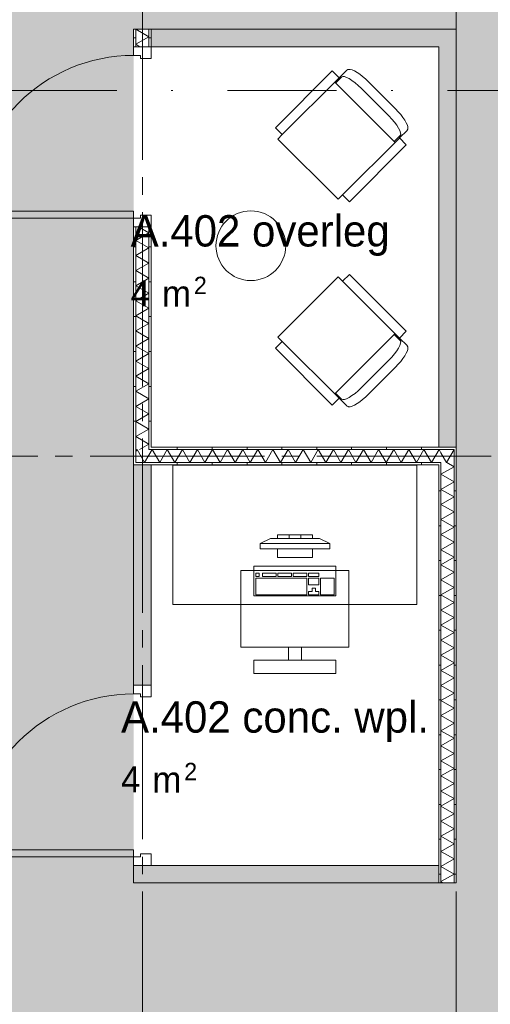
# Paper-space layout '19061B VOn 012b Plattegrond tweede verdieping' of a CAD drawing. Header units: millimetres. Extents: x 10 to 1052, y 0 to 594.
# Tile 12 of 50: x 210 to 237, y 211 to 268. Entities that reach past the tile are written whole.
import ezdxf
from ezdxf.xclip import XClip

# ---------------------------------------------------------------- set-up
doc = ezdxf.new("R2010")
doc.units = ezdxf.units.MM
doc.header["$MEASUREMENT"] = 0
doc.header["$XCLIPFRAME"] = 0
doc.linetypes.add('B0204', pattern=[13, 10, -1, 1, -1])
doc.linetypes.add('B0302', pattern=[12.51, 6.26, -3.125, 0, -3.125])
for name, color, linetype in [('82 Interieur 2D arcering', 7, 'Continuous'), ('A Lijn doorsnede', 7, 'Continuous'), ('A Stramien', 7, 'Continuous'), ('New_21 Vliesgevels', 7, 'Continuous'), ('New_21 Vliesgevels Deuren', 7, 'Continuous'), ('New_21 Vliesgevels Doorsnede-arcering', 7, 'Continuous'), ('New_22 NC Binnenwanden', 7, 'Continuous'), ('New_22 NC Binnenwanden Deuren', 7, 'Continuous'), ('New_22 NC Binnenwanden Doorsnede-arcering', 7, 'Continuous'), ('New_22 NC Binnenwanden Laagscheidingslijnen', 7, 'Continuous'), ('New_66 Transportvoorzieningen', 7, 'Continuous'), ('New_82 Interieur', 7, 'Continuous'), ('Z Ruimtebenaming', 7, 'Continuous')]:
    doc.layers.add(name, color=color, linetype=linetype)
doc.styles.add('GENERATED_STYLE_2', font='txt')
pattern_1 = [(270, (162.7604, 134.7577), (2, 0), [])]
pattern_2 = [(180, (162.7604, 134.7577), (0, 2), [])]
pattern_3 = [(1e-14, (162.7604, 134.7577), (0, 2), [])]

# ---------------------------------------------------------------- blocks, each defined once
blk = doc.blocks.new('*X103')
at = {"layer": 'New_22 NC Binnenwanden Doorsnede-arcering', "color": 7, "linetype": 'Continuous', "lineweight": 0}
for q in [(216.385, 243.014), (216.703, 242.701)]:
    blk.add_line((216.454, 243.133), q, dxfattribs=at)
blk = doc.blocks.new('*X104')
at = {"layer": 'New_22 NC Binnenwanden Doorsnede-arcering', "color": 7, "linetype": 'Continuous', "lineweight": 0}
for p in [(234.635, 243.124), (234.09, 242.587)]:
    blk.add_line(p, (234.207, 242.383), dxfattribs=at)
blk = doc.blocks.new('*X105')
at = {"layer": 'New_22 NC Binnenwanden Doorsnede-arcering', "color": 7, "linetype": 'Continuous', "lineweight": 0}
blk.add_line((233.885, 242.941), (234.09, 242.587), dxfattribs=at)
blk = doc.blocks.new('*X106')
at = {"layer": 'New_22 NC Binnenwanden Doorsnede-arcering', "color": 7, "linetype": 'Continuous', "lineweight": 0}
for p, q in [((217.32, 243.133), (217.135, 242.813)), ((217.32, 243.133), (217.753, 242.383)), ((218.186, 243.133), (217.753, 242.383)), ((218.186, 243.133), (218.619, 242.383)), ((219.052, 243.133), (218.619, 242.383)), ((219.052, 243.133), (219.485, 242.383)), ((219.918, 243.133), (219.485, 242.383)), ((219.918, 243.133), (220.351, 242.383)), ((220.784, 243.133), (220.351, 242.383)), ((220.784, 243.133), (221.217, 242.383)), ((221.65, 243.133), (221.217, 242.383)), ((221.65, 243.133), (222.083, 242.383)), ((222.516, 243.133), (222.083, 242.383)), ((222.516, 243.133), (222.949, 242.383)), ((223.382, 243.133), (222.949, 242.383)), ((223.382, 243.133), (223.815, 242.383)), ((224.248, 243.133), (223.815, 242.383)), ((224.248, 243.133), (224.681, 242.383)), ((225.114, 243.133), (224.681, 242.383)), ((225.114, 243.133), (225.547, 242.383)), ((225.98, 243.133), (225.547, 242.383)), ((225.98, 243.133), (226.413, 242.383)), ((226.846, 243.133), (226.413, 242.383)), ((226.846, 243.133), (227.279, 242.383)), ((227.712, 243.133), (227.279, 242.383)), ((227.712, 243.133), (228.145, 242.383)), ((228.578, 243.133), (228.145, 242.383)), ((228.578, 243.133), (229.011, 242.383)), ((229.444, 243.133), (229.011, 242.383)), ((229.444, 243.133), (229.877, 242.383)), ((230.31, 243.133), (229.877, 242.383)), ((230.31, 243.133), (230.743, 242.383)), ((231.176, 243.133), (230.743, 242.383)), ((231.176, 243.133), (231.609, 242.383)), ((232.042, 243.133), (231.609, 242.383)), ((232.042, 243.133), (232.475, 242.383)), ((232.908, 243.133), (232.475, 242.383)), ((232.908, 243.133), (233.341, 242.383)), ((233.774, 243.133), (233.341, 242.383)), ((233.774, 243.133), (233.885, 242.941))]:
    blk.add_line(p, q, dxfattribs=at)
blk = doc.blocks.new('*X107')
at = {"layer": 'New_22 NC Binnenwanden Doorsnede-arcering', "color": 7, "linetype": 'Continuous', "lineweight": 0}
for p in [(216.703, 242.701), (217.135, 242.813)]:
    blk.add_line(p, (216.887, 242.383), dxfattribs=at)
blk = doc.blocks.new('*X108')
at = {"layer": 'New_22 NC Binnenwanden Doorsnede-arcering', "color": 7, "linetype": 'Continuous', "lineweight": 0}
for p, q in [((234.635, 242.145), (233.885, 241.712)), ((234.635, 242.145), (234.223, 242.383)), ((234.635, 241.279), (233.885, 241.712)), ((234.635, 241.279), (233.885, 240.846)), ((234.635, 240.413), (233.885, 240.846)), ((234.635, 240.413), (233.885, 239.98)), ((234.635, 239.547), (233.885, 239.98)), ((234.635, 239.547), (233.885, 239.114)), ((234.635, 238.681), (233.885, 239.114)), ((234.635, 238.681), (233.885, 238.248)), ((234.635, 237.815), (233.885, 238.248)), ((234.635, 237.815), (233.885, 237.382)), ((234.635, 236.949), (233.885, 237.382)), ((234.635, 236.949), (233.885, 236.516)), ((234.635, 236.083), (233.885, 236.516)), ((234.635, 236.083), (233.885, 235.65)), ((234.635, 235.217), (233.885, 235.65)), ((234.635, 235.217), (233.885, 234.784)), ((234.635, 234.351), (233.885, 234.784)), ((234.635, 234.351), (233.885, 233.918)), ((234.635, 233.485), (233.885, 233.918)), ((234.635, 233.485), (233.885, 233.052)), ((234.635, 232.619), (233.885, 233.052)), ((234.635, 232.619), (233.885, 232.186)), ((234.635, 231.753), (233.885, 232.186)), ((234.635, 231.753), (233.885, 231.32)), ((234.635, 230.887), (233.885, 231.32)), ((234.635, 230.887), (233.885, 230.454)), ((234.635, 230.021), (233.885, 230.454)), ((234.635, 230.021), (233.885, 229.588)), ((234.635, 229.154), (233.885, 229.588)), ((234.635, 229.154), (233.885, 228.721)), ((234.635, 228.288), (233.885, 228.721)), ((234.635, 228.288), (233.885, 227.855)), ((234.635, 227.422), (233.885, 227.855)), ((234.635, 227.422), (233.885, 226.989)), ((234.635, 226.556), (233.885, 226.989)), ((234.635, 226.556), (233.885, 226.123)), ((234.635, 225.69), (233.885, 226.123)), ((234.635, 225.69), (233.885, 225.257)), ((234.635, 224.824), (233.885, 225.257)), ((234.635, 224.824), (233.885, 224.391)), ((234.635, 223.958), (233.885, 224.391)), ((234.635, 223.958), (233.885, 223.525)), ((234.635, 223.092), (233.885, 223.525)), ((234.635, 223.092), (233.885, 222.659)), ((234.635, 222.226), (233.885, 222.659)), ((234.635, 222.226), (233.885, 221.793)), ((234.635, 221.36), (233.885, 221.793)), ((234.635, 221.36), (233.885, 220.927)), ((234.635, 220.494), (233.885, 220.927)), ((234.635, 220.494), (233.885, 220.061)), ((234.635, 219.628), (233.885, 220.061)), ((234.635, 219.628), (233.885, 219.195)), ((234.635, 218.762), (233.885, 219.195)), ((234.635, 218.762), (233.885, 218.329)), ((234.009, 218.258), (233.885, 218.329))]:
    blk.add_line(p, q, dxfattribs=at)
blk = doc.blocks.new('*X109')
at = {"layer": 'New_22 NC Binnenwanden Doorsnede-arcering', "color": 7, "linetype": 'Continuous', "lineweight": 0}
for p, q in [((216.385, 255.135), (217.135, 255.568)), ((216.53, 255.918), (217.135, 255.568)), ((216.385, 255.135), (217.135, 254.702)), ((216.385, 254.269), (217.135, 254.702)), ((216.385, 254.269), (217.135, 253.836)), ((216.385, 253.403), (217.135, 253.836)), ((216.385, 253.403), (217.135, 252.97)), ((216.385, 252.537), (217.135, 252.97)), ((216.385, 252.537), (217.135, 252.104)), ((216.385, 251.671), (217.135, 252.104)), ((216.385, 251.671), (217.135, 251.238)), ((216.385, 250.805), (217.135, 251.238)), ((216.385, 250.805), (217.135, 250.372)), ((216.385, 249.939), (217.135, 250.372)), ((216.385, 249.939), (217.135, 249.506)), ((216.385, 249.073), (217.135, 249.506)), ((216.385, 249.073), (217.135, 248.64)), ((216.385, 248.207), (217.135, 248.64)), ((216.385, 248.207), (217.135, 247.774)), ((216.385, 247.341), (217.135, 247.774)), ((216.385, 247.341), (217.135, 246.908)), ((216.385, 246.475), (217.135, 246.908)), ((216.385, 246.475), (217.135, 246.042)), ((216.385, 245.609), (217.135, 246.042)), ((216.385, 245.609), (217.135, 245.176)), ((216.385, 244.743), (217.135, 245.176)), ((216.385, 244.743), (217.135, 244.31)), ((216.385, 243.877), (217.135, 244.31)), ((216.385, 243.877), (217.135, 243.444)), ((216.596, 243.133), (217.135, 243.444))]:
    blk.add_line(p, q, dxfattribs=at)
blk = doc.blocks.new('*X110')
at = {"layer": 'New_22 NC Binnenwanden Doorsnede-arcering', "color": 7, "linetype": 'Continuous', "lineweight": 0}
for p, q in [((216.385, 266.394), (217.135, 266.827)), ((216.389, 267.258), (217.135, 266.827)), ((216.385, 266.394), (216.621, 266.258))]:
    blk.add_line(p, q, dxfattribs=at)
blk = doc.blocks.new('Drawing_2_1', base_point=(162.76, 134.758))
at = {"layer": '82 Interieur 2D arcering', "linetype": 'Continuous', "lineweight": 0, "true_color": 0xc9b395}
h = blk.add_hatch(color=253, dxfattribs=at)
h.paths.add_polyline_path([(208.058, 276.336), (208.058, 205.686, 0.414214), (218.058, 195.686), (234.058, 195.686, 0.414214), (244.058, 205.686), (244.058, 276.336, 0.414214), (234.058, 286.336), (218.058, 286.336, 0.414214)])
h.paths.add_polyline_path([(234.76, 218.258), (216.26, 218.258), (216.26, 267.258), (234.76, 267.258)], flags=0)
at = {"layer": 'New_21 Vliesgevels Doorsnede-arcering', "linetype": 'Continuous', "lineweight": 0, "true_color": 0x80e2d7}
for points in [[(233.76, 267.258), (217.26, 267.258), (217.26, 266.258), (233.76, 266.258)], [(233.76, 267.258), (233.76, 266.258), (234.76, 267.258)], [(233.76, 266.258), (234.76, 266.258), (234.76, 267.258)], [(233.76, 266.258), (233.76, 243.258), (234.76, 243.258), (234.76, 266.258)], [(217.26, 242.258), (216.26, 242.258), (216.26, 229.598), (217.26, 229.598)], [(217.26, 219.258), (216.26, 219.258), (216.26, 218.258)], [(217.26, 219.258), (216.26, 218.258), (217.26, 218.258)], [(217.26, 218.258), (233.76, 218.258), (233.76, 219.258), (217.26, 219.258)]]:
    blk.add_hatch(color=121, dxfattribs=at).paths.add_polyline_path(points)
at = {"layer": 'New_22 NC Binnenwanden Doorsnede-arcering', "linetype": 'Continuous', "lineweight": 0, "true_color": 0x000000}
h = blk.add_hatch(dxfattribs=at)
h.set_pattern_fill('930_Lijnen_vert_200_0001', color=18, style=0, pattern_type=2)
h.set_pattern_definition(pattern_3)
h.paths.add_polyline_path([(216.385, 267.258), (216.26, 267.258), (216.26, 266.258), (216.385, 266.258)])
h = blk.add_hatch(dxfattribs=at)
h.set_pattern_fill('930_Lijnen_vert_200_0001', color=18, style=0, pattern_type=2)
h.set_pattern_definition(pattern_3)
h.paths.add_polyline_path([(217.135, 267.258), (217.135, 266.258), (217.26, 266.258), (217.26, 267.258)])
h = blk.add_hatch(dxfattribs=at)
h.set_pattern_fill('930_Lijnen_vert_200_0001', color=18, style=0, pattern_type=2)
h.set_pattern_definition(pattern_3)
h.paths.add_polyline_path([(216.26, 242.383), (216.385, 242.383), (216.385, 255.918), (216.26, 255.918)])
h = blk.add_hatch(dxfattribs=at)
h.set_pattern_fill('930_Lijnen_vert_200_0001', color=18, style=0, pattern_type=2)
h.set_pattern_definition(pattern_3)
h.paths.add_polyline_path([(217.135, 243.258), (217.26, 243.258), (217.26, 255.918), (217.135, 255.918)])
h = blk.add_hatch(dxfattribs=at)
h.set_pattern_fill('930_Lijnen_vert_200_0001', color=18, style=0, pattern_type=2)
h.set_pattern_definition(pattern_1)
h.paths.add_polyline_path([(217.135, 243.258), (217.135, 243.133), (217.26, 243.258)])
h = blk.add_hatch(dxfattribs=at)
h.set_pattern_fill('930_Lijnen_vert_200_0001', color=18, style=0, pattern_type=2)
h.set_pattern_definition(pattern_1)
h.paths.add_polyline_path([(217.26, 243.258), (217.135, 243.133), (217.26, 243.133)])
h = blk.add_hatch(dxfattribs=at)
h.set_pattern_fill('930_Lijnen_vert_200_0001', color=18, style=0, pattern_type=2)
h.set_pattern_definition(pattern_1)
h.paths.add_polyline_path([(217.26, 243.258), (217.26, 243.133), (234.635, 243.133), (234.635, 243.258)])
h = blk.add_hatch(dxfattribs=at)
h.set_pattern_fill('930_Lijnen_vert_200_0001', color=18, style=0, pattern_type=2)
h.set_pattern_definition(pattern_1)
h.paths.add_polyline_path([(234.635, 243.133), (234.76, 243.133), (234.76, 243.258)])
h = blk.add_hatch(dxfattribs=at)
h.set_pattern_fill('930_Lijnen_vert_200_0001', color=18, style=0, pattern_type=2)
h.set_pattern_definition(pattern_1)
h.paths.add_polyline_path([(234.635, 243.258), (234.635, 243.133), (234.76, 243.258)])
h = blk.add_hatch(dxfattribs=at)
h.set_pattern_fill('930_Lijnen_vert_200_0001', color=18, style=0, pattern_type=2)
h.set_pattern_definition(pattern_2)
h.paths.add_polyline_path([(234.635, 243.133), (234.635, 218.258), (234.76, 218.258), (234.76, 243.133)])
h = blk.add_hatch(dxfattribs=at)
h.set_pattern_fill('930_Lijnen_vert_200_0001', color=18, style=0, pattern_type=2)
h.set_pattern_definition(pattern_1)
h.paths.add_polyline_path([(216.26, 242.383), (216.26, 242.258), (216.385, 242.383)])
h = blk.add_hatch(dxfattribs=at)
h.set_pattern_fill('930_Lijnen_vert_200_0001', color=18, style=0, pattern_type=2)
h.set_pattern_definition(pattern_1)
h.paths.add_polyline_path([(216.385, 242.383), (216.26, 242.258), (216.385, 242.258)])
h = blk.add_hatch(dxfattribs=at)
h.set_pattern_fill('930_Lijnen_vert_200_0001', color=18, style=0, pattern_type=2)
h.set_pattern_definition(pattern_1)
h.paths.add_polyline_path([(216.385, 242.258), (233.76, 242.258), (233.76, 242.383), (216.385, 242.383)])
h = blk.add_hatch(dxfattribs=at)
h.set_pattern_fill('930_Lijnen_vert_200_0001', color=18, style=0, pattern_type=2)
h.set_pattern_definition(pattern_1)
h.paths.add_polyline_path([(233.76, 242.258), (233.885, 242.258), (233.885, 242.383)])
h = blk.add_hatch(dxfattribs=at)
h.set_pattern_fill('930_Lijnen_vert_200_0001', color=18, style=0, pattern_type=2)
h.set_pattern_definition(pattern_1)
h.paths.add_polyline_path([(233.76, 242.258), (233.885, 242.383), (233.76, 242.383)])
h = blk.add_hatch(dxfattribs=at)
h.set_pattern_fill('930_Lijnen_vert_200_0001', color=18, style=0, pattern_type=2)
h.set_pattern_definition(pattern_2)
h.paths.add_polyline_path([(233.76, 242.258), (233.76, 218.258), (233.885, 218.258), (233.885, 242.258)])
at = {"layer": 'A Lijn doorsnede', "color": 9, "linetype": 'B0302', "lineweight": 0}
blk.add_line((120.76, 263.749), (719.455, 263.749), dxfattribs=at)
at = {"layer": 'A Stramien', "color": 9, "linetype": 'B0204', "lineweight": 0}
for p, q in [((216.76, 516.758), (216.76, 94.758)), ((234.76, 516.758), (234.76, 94.758)), ((122.76, 242.758), (850.76, 242.758))]:
    blk.add_line(p, q, dxfattribs=at)
at = {"layer": 'New_21 Vliesgevels', "color": 1, "linetype": 'Continuous', "lineweight": 0}
for p, q in [((216.26, 229.598), (217.26, 229.598)), ((216.26, 219.258), (217.26, 219.258))]:
    blk.add_line(p, q, dxfattribs=at)
at = {"layer": 'New_21 Vliesgevels', "color": 1, "linetype": 'Continuous', "lineweight": 0, "flags": 128}
for points in [[(233.76, 267.258), (217.26, 267.258)], [(217.26, 266.258), (217.26, 267.258)], [(234.76, 267.258), (233.76, 267.258)], [(234.76, 243.258), (234.76, 267.258)], [(217.26, 266.258), (233.76, 266.258)], [(233.76, 266.258), (233.76, 243.258)], [(233.76, 243.258), (234.76, 243.258)], [(216.26, 242.258), (216.26, 229.598)], [(217.26, 242.258), (216.26, 242.258)], [(217.26, 229.598), (217.26, 242.258)], [(216.26, 218.258), (216.26, 219.258)], [(233.76, 219.258), (217.26, 219.258)], [(233.76, 219.258), (233.76, 218.258)], [(216.26, 218.258), (233.76, 218.258)]]:
    blk.add_lwpolyline(points, dxfattribs=at)
at = {"layer": 'New_21 Vliesgevels Deuren', "color": 1, "linetype": 'Continuous', "lineweight": 0}
for p, q in [((216.26, 229.098), (216.26, 229.598)), ((216.26, 229.598), (217.26, 229.598)), ((216.26, 229.598), (217.26, 229.598)), ((216.26, 229.598), (217.26, 229.598)), ((217.26, 229.598), (217.26, 228.928)), ((216.66, 229.098), (216.26, 229.098)), ((216.66, 228.928), (216.66, 229.098)), ((217.26, 228.928), (216.66, 228.928)), ((216.26, 220.158), (206.92, 220.158)), ((216.26, 219.758), (216.26, 220.158)), ((216.66, 219.758), (216.66, 219.928)), ((216.66, 219.928), (217.26, 219.928)), ((217.26, 219.928), (217.26, 219.258)), ((206.92, 219.758), (216.26, 219.758)), ((216.26, 219.258), (216.26, 219.758)), ((216.26, 219.758), (216.66, 219.758)), ((217.26, 219.258), (216.26, 219.258)), ((216.26, 219.258), (217.26, 219.258)), ((216.26, 219.258), (217.26, 219.258))]:
    blk.add_line(p, q, dxfattribs=at)
blk.add_arc((216.26, 219.758), 9.34, 90, 180, dxfattribs=at)
at = {"layer": 'New_22 NC Binnenwanden', "color": 1, "linetype": 'Continuous', "lineweight": 0}
for p, q in [((216.26, 266.258), (216.385, 266.258)), ((216.385, 266.258), (217.135, 266.258)), ((217.135, 266.258), (217.26, 266.258)), ((216.26, 255.918), (216.385, 255.918)), ((216.385, 255.918), (217.135, 255.918)), ((217.135, 255.918), (217.26, 255.918))]:
    blk.add_line(p, q, dxfattribs=at)
at = {"layer": 'New_22 NC Binnenwanden', "color": 1, "linetype": 'Continuous', "lineweight": 0, "flags": 128}
for points in [[(216.26, 267.258), (216.385, 267.258)], [(216.26, 267.258), (216.26, 266.258)], [(216.385, 267.258), (217.135, 267.258)], [(217.135, 267.258), (217.26, 267.258)], [(217.26, 266.258), (217.26, 267.258)], [(216.26, 255.918), (216.26, 242.383)], [(217.26, 243.258), (217.26, 255.918)], [(234.76, 243.258), (217.26, 243.258)], [(234.76, 243.258), (234.76, 243.133)], [(234.76, 218.258), (234.76, 243.133)], [(216.26, 242.258), (216.26, 242.383)], [(216.26, 242.258), (233.76, 242.258)], [(233.76, 242.258), (233.76, 218.258)], [(233.885, 218.258), (233.76, 218.258)], [(234.635, 218.258), (233.885, 218.258)], [(234.76, 218.258), (234.635, 218.258)]]:
    blk.add_lwpolyline(points, dxfattribs=at)
at = {"layer": 'New_22 NC Binnenwanden Deuren', "color": 1, "linetype": 'Continuous', "lineweight": 0}
for p, q in [((216.26, 265.758), (216.26, 266.258)), ((216.26, 266.258), (217.26, 266.258)), ((216.26, 266.258), (216.385, 266.258)), ((216.26, 266.258), (216.385, 266.258)), ((216.385, 266.258), (217.135, 266.258)), ((216.385, 266.258), (217.135, 266.258)), ((217.135, 266.258), (217.26, 266.258)), ((217.135, 266.258), (217.26, 266.258)), ((217.26, 266.258), (217.26, 265.588)), ((216.66, 265.758), (216.26, 265.758)), ((216.66, 265.588), (216.66, 265.758)), ((217.26, 265.588), (216.66, 265.588)), ((216.26, 256.818), (206.92, 256.818)), ((216.26, 256.418), (216.26, 256.818)), ((206.92, 256.418), (216.26, 256.418)), ((216.26, 255.918), (216.26, 256.418)), ((216.26, 256.418), (216.66, 256.418)), ((216.66, 256.418), (216.66, 256.588)), ((216.66, 256.588), (217.26, 256.588)), ((217.26, 256.588), (217.26, 255.918)), ((217.26, 255.918), (216.26, 255.918)), ((216.26, 255.918), (216.385, 255.918)), ((216.26, 255.918), (216.385, 255.918)), ((216.385, 255.918), (217.135, 255.918)), ((216.385, 255.918), (217.135, 255.918)), ((217.135, 255.918), (217.26, 255.918)), ((217.135, 255.918), (217.26, 255.918))]:
    blk.add_line(p, q, dxfattribs=at)
blk.add_arc((216.26, 256.418), 9.34, 90, 180, dxfattribs=at)
at = {"layer": 'New_22 NC Binnenwanden Laagscheidingslijnen', "color": 1, "linetype": 'Continuous', "lineweight": 0}
for p, q in [((216.385, 267.258), (216.385, 266.258)), ((217.135, 266.258), (217.135, 267.258)), ((216.385, 255.918), (216.385, 243.133)), ((217.135, 243.258), (217.135, 255.918)), ((216.385, 243.133), (216.385, 242.383)), ((216.385, 243.133), (216.385, 242.383)), ((217.135, 243.258), (217.135, 243.133)), ((217.135, 243.258), (217.135, 243.133)), ((233.885, 243.133), (217.135, 243.133)), ((234.635, 243.133), (233.885, 243.133)), ((234.635, 242.383), (234.635, 243.133)), ((234.635, 242.383), (234.635, 243.133)), ((216.385, 242.383), (217.135, 242.383)), ((217.135, 242.383), (233.885, 242.383)), ((233.885, 242.258), (233.885, 242.383)), ((233.885, 242.258), (233.885, 242.383)), ((233.885, 242.258), (233.885, 218.258)), ((234.635, 218.258), (234.635, 242.383))]:
    blk.add_line(p, q, dxfattribs=at)
at = {"layer": 'New_66 Transportvoorzieningen', "color": 1, "linetype": 'Continuous', "lineweight": 0}
for p, q in [((224.783, 261.209), (228.047, 264.472)), ((227.792, 264.218), (231.249, 260.761)), ((227.839, 264.17), (228.182, 264.513)), ((229.322, 263.862), (230.894, 262.291)), ((231.202, 260.808), (231.545, 261.15)), ((228.24, 257.752), (231.504, 261.015)), ((228.24, 252.794), (231.504, 249.53)), ((224.783, 249.337), (228.047, 246.073)), ((227.792, 246.328), (231.249, 249.785)), ((231.202, 249.738), (231.545, 249.395)), ((229.322, 246.683), (230.894, 248.255)), ((227.839, 246.375), (228.182, 246.032))]:
    blk.add_line(p, q, dxfattribs=at)
at = {"layer": 'New_66 Transportvoorzieningen', "color": 1, "linetype": 'Continuous', "lineweight": 0, "flags": 128}
for points in [[(231.284, 262.684), (229.716, 264.252), (229.553, 264.408), (229.389, 264.55), (229.227, 264.675), (229.073, 264.78), (228.924, 264.866), (228.797, 264.922), (228.68, 264.954), (228.669, 264.955), (228.585, 264.955), (228.574, 264.954), (228.563, 264.951), (228.552, 264.946), (228.494, 264.916), (228.484, 264.909), (228.047, 264.473), (227.654, 264.866), (224.391, 261.602), (224.784, 261.209), (224.529, 260.954), (227.986, 257.497), (228.241, 257.752), (228.634, 257.359), (231.897, 260.623), (231.504, 261.016), (231.937, 261.449), (231.948, 261.462), (231.978, 261.521), (231.982, 261.531), (231.985, 261.542), (231.986, 261.554), (231.987, 261.638), (231.985, 261.648), (231.957, 261.756), (231.898, 261.892), (231.815, 262.035), (231.706, 262.196), (231.581, 262.357), (231.439, 262.521)], [(231.284, 247.861), (229.716, 246.293), (229.553, 246.138), (229.389, 245.996), (229.227, 245.871), (229.073, 245.766), (228.924, 245.68), (228.797, 245.623), (228.68, 245.592), (228.669, 245.591), (228.585, 245.591), (228.574, 245.592), (228.563, 245.595), (228.552, 245.599), (228.494, 245.629), (228.484, 245.636), (228.047, 246.073), (227.654, 245.68), (224.391, 248.944), (224.784, 249.336), (224.529, 249.591), (227.986, 253.048), (228.241, 252.793), (228.634, 253.186), (231.897, 249.923), (231.504, 249.53), (231.937, 249.097), (231.948, 249.083), (231.978, 249.025), (231.982, 249.014), (231.985, 249.003), (231.986, 248.992), (231.987, 248.908), (231.985, 248.897), (231.957, 248.79), (231.898, 248.654), (231.815, 248.51), (231.706, 248.35), (231.581, 248.188), (231.439, 248.024)]]:
    blk.add_lwpolyline(points, close=True, dxfattribs=at)
at = {"layer": 'New_66 Transportvoorzieningen', "color": 1, "linetype": 'Continuous', "lineweight": 0}
for centre, major_axis, start_param, end_param in [((229.078, 263.617), (-0.896, 0.896), 4.712389, 6.283185), ((230.649, 262.046), (-0.896, 0.896), 3.141593, 4.712389), ((230.649, 248.499), (0.896, 0.896), 4.712389, 6.283185), ((229.078, 246.928), (0.896, 0.896), 3.141593, 4.712389)]:
    blk.add_ellipse(centre, major_axis=major_axis, ratio=0.273279, start_param=start_param, end_param=end_param, dxfattribs=at)
at = {"layer": 'New_82 Interieur', "color": 1, "linetype": 'Continuous', "lineweight": 0}
for p, q in [((223.51, 237.733), (224.11, 238.033)), ((224.11, 238.033), (226.91, 238.033)), ((226.51, 238.233), (224.51, 238.233)), ((224.51, 238.233), (224.51, 238.033)), ((224.51, 238.033), (226.51, 238.033)), ((225.177, 238.033), (225.177, 238.233)), ((225.844, 238.033), (225.844, 238.233)), ((226.51, 238.033), (226.51, 238.233)), ((227.51, 237.733), (226.91, 238.033)), ((227.51, 237.733), (223.51, 237.733)), ((223.51, 237.733), (223.51, 237.433)), ((223.51, 237.433), (227.51, 237.433)), ((226.51, 237.433), (224.51, 237.433)), ((224.51, 237.433), (224.51, 236.933)), ((226.51, 236.933), (226.51, 237.433)), ((227.51, 237.433), (227.51, 237.733)), ((224.51, 236.933), (226.51, 236.933)), ((223.454, 236.042), (223.258, 236.042)), ((223.258, 236.042), (223.258, 235.848)), ((223.258, 235.848), (223.454, 235.848)), ((226.196, 235.751), (223.258, 235.751)), ((223.258, 235.751), (223.258, 234.781)), ((223.454, 235.848), (223.454, 236.042)), ((224.433, 236.042), (223.65, 236.042)), ((223.65, 236.042), (223.65, 235.848)), ((223.65, 235.848), (224.433, 235.848)), ((224.433, 235.848), (224.433, 236.042)), ((225.315, 236.042), (224.531, 236.042)), ((224.531, 236.042), (224.531, 235.848)), ((224.531, 235.848), (225.315, 235.848)), ((225.315, 235.848), (225.315, 236.042)), ((226.196, 236.042), (225.412, 236.042)), ((225.412, 236.042), (225.412, 235.848)), ((225.412, 235.848), (226.196, 235.848)), ((226.196, 235.848), (226.196, 236.042)), ((226.196, 234.781), (226.196, 235.751)), ((226.881, 236.042), (226.294, 236.042)), ((226.294, 236.042), (226.294, 235.848)), ((226.294, 235.848), (226.881, 235.848)), ((226.881, 235.751), (226.294, 235.751)), ((226.294, 235.751), (226.294, 235.363)), ((226.881, 235.848), (226.881, 236.042)), ((226.881, 235.363), (226.881, 235.751)), ((227.762, 235.751), (226.979, 235.751)), ((226.979, 235.751), (226.979, 234.781)), ((227.762, 234.781), (227.762, 235.751)), ((226.294, 235.363), (226.881, 235.363)), ((226.685, 235.169), (226.49, 235.169)), ((226.49, 235.169), (226.49, 234.975)), ((226.685, 234.975), (226.685, 235.169)), ((223.258, 234.781), (226.196, 234.781)), ((226.49, 234.975), (226.294, 234.975)), ((226.294, 234.975), (226.294, 234.781)), ((226.294, 234.781), (226.881, 234.781)), ((226.881, 234.975), (226.685, 234.975)), ((226.881, 234.781), (226.881, 234.975)), ((226.979, 234.781), (227.762, 234.781))]:
    blk.add_line(p, q, dxfattribs=at)
at = {"layer": 'New_82 Interieur', "color": 1, "linetype": 'Continuous', "lineweight": 0, "flags": 128}
blk.add_lwpolyline([(220.981, 254.832, -1), (224.981, 254.832, -1)], format="xyb", close=True, dxfattribs=at)
for points in [[(232.51, 242.233), (218.51, 242.233), (218.51, 234.233), (232.51, 234.233)], [(223.16, 236.433), (223.16, 234.733), (227.86, 234.733), (227.86, 236.433)], [(228.61, 236.183), (222.41, 236.183), (222.41, 231.783), (228.61, 231.783)], [(225.135, 231.783), (225.135, 231.033), (225.885, 231.033), (225.885, 231.783)], [(227.86, 230.283), (227.86, 231.033), (223.16, 231.033), (223.16, 230.283)]]:
    blk.add_lwpolyline(points, close=True, dxfattribs=at)
at = {"layer": 'Z Ruimtebenaming', "color": 4, "linetype": 'Continuous', "lineweight": 0}
for name in ['*X110', '*X109', '*X103', '*X106', '*X104', '*X107', '*X105', '*X108']:
    blk.add_blockref(name, (0, 0), dxfattribs=at)
at = {"layer": 'Z Ruimtebenaming', "color": 2, "linetype": 'Continuous', "lineweight": 0, "attachment_point": 1, "style": 'GENERATED_STYLE_2'}
for s, insert, char_height in [('\\A1;{\\pql;\\pt0;\\fUbuntu|b0|i0|c0|p34;A.402 overleg}', (216.09, 256.586), 1.8), ('\\A1;{\\pql;\\fUbuntu|b0|i0|c0|p34;4}', (216.09, 252.85), 1.5), ('\\A1;{\\pql;\\fUbuntu|b0|i0|c0|p34;2}', (219.712, 253.052), 1), ('\\A1;{\\pql;\\fUbuntu|b0|i0|c0|p34; m}', (217.326, 252.838), 1.5), ('\\A1;{\\pql;\\pt0;\\fUbuntu|b0|i0|c0|p34;A.402 conc. wpl.}', (215.537, 228.679), 1.8), ('\\A1;{\\pql;\\fUbuntu|b0|i0|c0|p34;2}', (219.159, 225.145), 1), ('\\A1;{\\pql;\\fUbuntu|b0|i0|c0|p34;4}', (215.537, 224.944), 1.5), ('\\A1;{\\pql;\\fUbuntu|b0|i0|c0|p34; m}', (216.773, 224.932), 1.5)]:
    blk.add_mtext(s, dxfattribs=dict(at, insert=insert, char_height=char_height))

psp = doc.layouts.new('19061B VOn 012b Plattegrond tweede verdieping')

# ---------------------------------------------------------------- block references
at = {"color": 4, "linetype": 'Continuous', "lineweight": 0}
ref = psp.add_blockref('Drawing_2_1', (162.76, 134.758), dxfattribs=at)
XClip(ref).set_block_clipping_path([(63.602702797, 41.749456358), (869.5607390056, 554.9340651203)])

doc.saveas('drawing.dxf')
